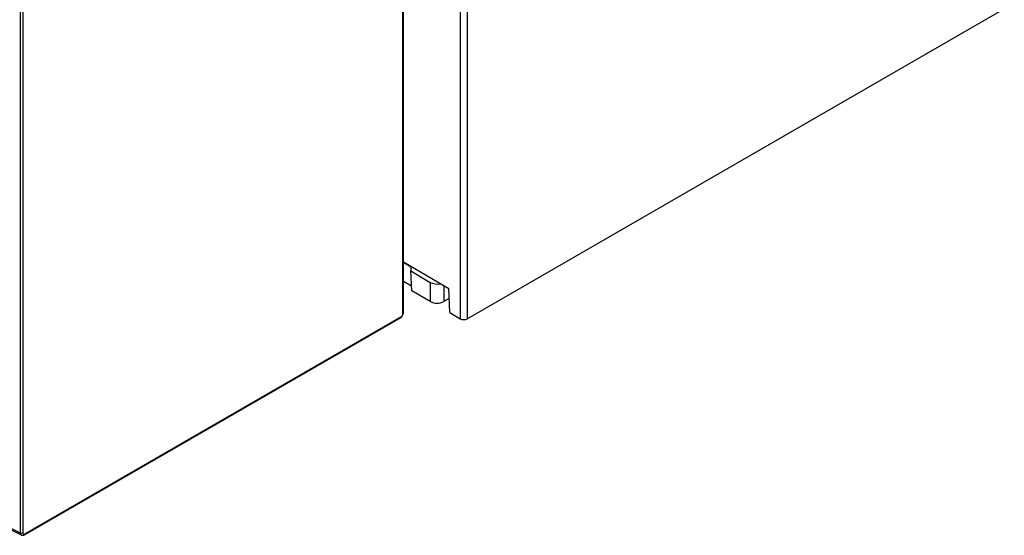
# Model space of a CAD drawing. Header units: inches. Extents: x -258 to -87, y 242 to 448.
# Tile 2 of 10: x -169 to -87, y 250 to 293. Entities that reach past the tile are written whole.
import ezdxf

# ---------------------------------------------------------------- set-up
doc = ezdxf.new("R2010")
doc.units = ezdxf.units.IN
doc.header["$MEASUREMENT"] = 0

# ---------------------------------------------------------------- blocks, each defined once
blk = doc.blocks.new('block 4')
at = {"color": 7, "lineweight": 25}
blk.add_lwpolyline([(-136.93, 268.909), (-136.93, 370.224)], dxfattribs=at)
blk = doc.blocks.new('block 20')
at = {"color": 7, "lineweight": 25}
blk.add_open_spline([(-168.729, 250.416), (-168.708, 250.406), (-168.687, 250.396), (-168.664, 250.39), (-168.642, 250.384), (-168.617, 250.382), (-168.592, 250.383), (-168.567, 250.384), (-168.542, 250.388), (-168.518, 250.396), (-168.494, 250.403), (-168.471, 250.415), (-168.447, 250.426)], degree=3, knots=[0, 0, 0, 0, 1, 1, 1, 2, 2, 2, 3, 3, 3, 4, 4, 4, 4], dxfattribs=at)
blk = doc.blocks.new('block 21')
at = {"color": 7, "lineweight": 25}
blk.add_lwpolyline([(-184.111, 258.053), (-168.672, 250.386)], dxfattribs=at)
blk = doc.blocks.new('block 22')
at = {"color": 7, "lineweight": 25}
blk.add_lwpolyline([(-168.447, 250.426), (-137.179, 268.477)], dxfattribs=at)
blk = doc.blocks.new('block 42')
at = {"color": 7, "lineweight": 25}
blk.add_open_spline([(-137.18, 268.477), (-137.147, 268.5), (-137.114, 268.523), (-137.084, 268.554), (-137.054, 268.585), (-137.026, 268.623), (-137.003, 268.663), (-136.98, 268.704), (-136.96, 268.747), (-136.949, 268.788), (-136.938, 268.829), (-136.934, 268.869), (-136.93, 268.909)], degree=3, knots=[0, 0, 0, 0, 1, 1, 1, 2, 2, 2, 3, 3, 3, 4, 4, 4, 4], dxfattribs=at)
blk = doc.blocks.new('block 88')
at = {"color": 7, "lineweight": 25}
blk.add_lwpolyline([(-136.977, 268.844), (-136.977, 370.159)], dxfattribs=at)
blk = doc.blocks.new('block 89')
at = {"color": 7, "lineweight": 25}
blk.add_open_spline([(-137.146, 268.55), (-137.112, 268.57), (-137.079, 268.598), (-137.046, 268.646), (-137.029, 268.67), (-137.012, 268.7), (-136.999, 268.734), (-136.986, 268.768), (-136.977, 268.806), (-136.977, 268.844)], degree=3, knots=[0, 0, 0, 0, 1, 1, 1, 2, 2, 2, 3, 3, 3, 3], dxfattribs=at)
blk = doc.blocks.new('block 90')
at = {"color": 7, "lineweight": 25}
blk.add_lwpolyline([(-168.414, 250.5), (-137.146, 268.55)], dxfattribs=at)
blk = doc.blocks.new('block 91')
at = {"color": 7, "lineweight": 25}
blk.add_open_spline([(-168.584, 250.598), (-168.584, 250.579), (-168.582, 250.561), (-168.576, 250.545), (-168.571, 250.529), (-168.563, 250.513), (-168.551, 250.5), (-168.525, 250.475), (-168.479, 250.462), (-168.414, 250.5)], degree=3, knots=[0, 0, 0, 0, 1, 1, 1, 2, 2, 2, 3, 3, 3, 3], dxfattribs=at)
blk = doc.blocks.new('block 92')
at = {"color": 7, "lineweight": 25}
blk.add_lwpolyline([(-168.584, 343.42), (-168.584, 250.598)], dxfattribs=at)
blk = doc.blocks.new('block 104')
at = {"color": 7, "lineweight": 25}
blk.add_open_spline([(-168.81, 250.598), (-168.739, 250.561), (-168.655, 250.561), (-168.584, 250.598)], degree=3, dxfattribs=at)
blk = doc.blocks.new('block 105')
at = {"color": 7, "lineweight": 25}
blk.add_lwpolyline([(-168.81, 343.42), (-168.81, 250.598)], dxfattribs=at)
blk = doc.blocks.new('block 108')
at = {"color": 7, "lineweight": 25}
blk.add_lwpolyline([(-184.31, 258.294), (-168.81, 250.598)], dxfattribs=at)
blk = doc.blocks.new('block 806')
at = {"color": 7, "lineweight": 25}
blk.add_lwpolyline([(-136.312, 272.395), (-134.699, 271.431)], dxfattribs=at)
blk = doc.blocks.new('block 807')
at = {"color": 7, "lineweight": 25}
blk.add_lwpolyline([(-136.312, 272.727), (-136.312, 272.395)], dxfattribs=at)
blk = doc.blocks.new('block 808')
at = {"color": 7, "lineweight": 25}
blk.add_lwpolyline([(-136.93, 273.096), (-136.312, 272.727)], dxfattribs=at)
blk = doc.blocks.new('block 809')
at = {"color": 7, "lineweight": 25}
blk.add_open_spline([(-134.699, 271.431), (-134.476, 271.298), (-134.141, 271.253), (-133.846, 271.317)], degree=3, dxfattribs=at)
blk = doc.blocks.new('block 810')
at = {"color": 7, "lineweight": 25}
blk.add_open_spline([(-134.699, 269.83), (-134.345, 269.646), (-133.923, 269.646), (-133.568, 269.83)], degree=3, dxfattribs=at)
blk = doc.blocks.new('block 811')
at = {"color": 7, "lineweight": 25}
blk.add_lwpolyline([(-134.699, 271.431), (-134.699, 269.83)], dxfattribs=at)
blk = doc.blocks.new('block 812')
at = {"color": 7, "lineweight": 25}
blk.add_lwpolyline([(-134.699, 269.83), (-136.231, 270.714)], dxfattribs=at)
blk = doc.blocks.new('block 813')
at = {"color": 7, "lineweight": 25}
blk.add_lwpolyline([(-136.231, 270.714), (-136.312, 272.395)], dxfattribs=at)
blk = doc.blocks.new('block 814')
at = {"color": 7, "lineweight": 25}
blk.add_lwpolyline([(-133.124, 270.086), (-133.568, 269.83)], dxfattribs=at)
blk = doc.blocks.new('block 830')
at = {"color": 7, "lineweight": 25}
blk.add_lwpolyline([(-136.93, 271.531), (-136.252, 271.139)], dxfattribs=at)
blk = doc.blocks.new('block 927')
at = {"color": 7, "lineweight": 25}
blk.add_open_spline([(-132.21, 268.402), (-132.056, 268.308), (-131.802, 268.304), (-131.645, 268.393), (-131.644, 268.394), (-131.643, 268.394), (-131.642, 268.394)], degree=3, knots=[0, 0, 0, 0, 1, 1, 1, 2, 2, 2, 2], dxfattribs=at)
blk = doc.blocks.new('block 928')
at = {"color": 7, "lineweight": 25}
blk.add_lwpolyline([(-132.21, 312.81), (-132.21, 268.402)], dxfattribs=at)
blk = doc.blocks.new('block 930')
at = {"color": 7, "lineweight": 25}
blk.add_lwpolyline([(-131.642, 312.814), (-131.642, 268.394)], dxfattribs=at)
blk = doc.blocks.new('block 945')
at = {"color": 7, "lineweight": 25}
blk.add_lwpolyline([(-131.642, 268.394), (-86.956, 294.192)], dxfattribs=at)
blk = doc.blocks.new('block 947')
at = {"color": 7, "lineweight": 25}
blk.add_lwpolyline([(-133.074, 268.926), (-132.21, 268.402)], dxfattribs=at)
blk = doc.blocks.new('block 948')
at = {"color": 7, "lineweight": 25}
blk.add_lwpolyline([(-133.074, 268.926), (-133.161, 270.914)], dxfattribs=at)
blk = doc.blocks.new('block 949')
at = {"color": 7, "lineweight": 25}
blk.add_lwpolyline([(-136.93, 273.128), (-133.161, 270.914)], dxfattribs=at)
blk = doc.blocks.new('block 983')
at = {"color": 253, "lineweight": 25}
blk.add_open_spline([(-136.977, 268.844), (-136.95, 268.855), (-136.932, 268.88), (-136.93, 268.909)], degree=3, dxfattribs=at)
blk = doc.blocks.new('block 1019')
at = {"color": 253, "lineweight": 25}
blk.add_open_spline([(-168.447, 250.426), (-168.423, 250.443), (-168.411, 250.471), (-168.414, 250.5)], degree=3, dxfattribs=at)
blk = doc.blocks.new('block 1020')
at = {"color": 253, "lineweight": 25}
blk.add_open_spline([(-168.81, 250.598), (-168.808, 250.572), (-168.806, 250.546), (-168.8, 250.523), (-168.794, 250.501), (-168.786, 250.482), (-168.775, 250.465), (-168.765, 250.449), (-168.754, 250.435), (-168.74, 250.424), (-168.73, 250.417), (-168.719, 250.411), (-168.708, 250.406)], degree=3, knots=[0, 0, 0, 0, 1, 1, 1, 2, 2, 2, 3, 3, 3, 4, 4, 4, 4], dxfattribs=at)
blk = doc.blocks.new('block 1021')
at = {"color": 253, "lineweight": 25}
blk.add_open_spline([(-137.179, 268.477), (-137.156, 268.493), (-137.143, 268.521), (-137.146, 268.55)], degree=3, dxfattribs=at)
blk = doc.blocks.new('block 1036')
at = {"color": 253, "lineweight": 25}
blk.add_lwpolyline([(-133.568, 271.153), (-133.568, 269.83)], dxfattribs=at)

msp = doc.modelspace()

# ---------------------------------------------------------------- block references
for name in ['block 4', 'block 88', 'block 105', 'block 92', 'block 928', 'block 930', 'block 945', 'block 949', 'block 808', 'block 807', 'block 806', 'block 813', 'block 830', 'block 809', 'block 811', 'block 1036', 'block 812', 'block 948', 'block 810', 'block 814', 'block 42', 'block 89', 'block 983', 'block 947', 'block 22', 'block 90', 'block 1021', 'block 927', 'block 108', 'block 21', 'block 104', 'block 1020', 'block 91', 'block 20', 'block 1019']:
    msp.add_blockref(name, (0, 0))

doc.saveas('drawing.dxf')
